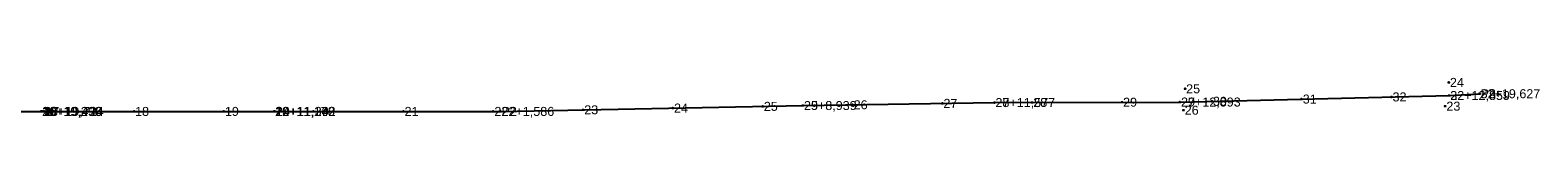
# Model space of a CAD drawing. Extents: x 4746 to 5515, y 9528 to 10240.
# Tile 3 of 4: x 5123 to 5458, y 9530 to 9539. Entities that reach past the tile are written whole.
import ezdxf

# ---------------------------------------------------------------- set-up
doc = ezdxf.new("R2010")
doc.units = 0
doc.header["$MEASUREMENT"] = 0
doc.header["$PDMODE"] = 34
doc.header["$PDSIZE"] = 0.2
doc.layers.get('0').update_dxf_attribs({"linetype": 'CONTINUOUS'})
doc.styles.get("Standard").update_dxf_attribs({"font": 'ARIAL.TTF'})

msp = doc.modelspace()

# ---------------------------------------------------------------- linework, layer by layer
msp.add_lwpolyline([(4785.74, 9531.87), (4828.55, 9531.87), (4889.38, 9531.87), (4939.67, 9531.87), (4990.17, 9531.87), (5000, 9531.87), (5005.04, 9531.87), (5011.61, 9531.87), (5070.04, 9531.87), (5125.04, 9531.87), (5125.18, 9531.87), (5125.46, 9531.87), (5176.92, 9531.87), (5177.08, 9531.87), (5227.33, 9531.87), (5294.67, 9533.18), (5337.3, 9533.84), (5378.62, 9533.96), (5438.56, 9535.41), (5445.32, 9535.81)])
for p in [(5379.76, 9536.91), (5438.49, 9538.33), (5305.73, 9533.35), (5325.72, 9533.66), (5337.3, 9533.84), (5337.3, 9533.84), (5345.72, 9533.86), (5365.72, 9533.92), (5378.62, 9533.96), (5378.62, 9533.96), (5385.72, 9534.13), (5405.71, 9534.62), (5425.71, 9535.1), (5438.56, 9535.41), (5438.56, 9535.41), (5445.32, 9535.81), (5445.32, 9535.81), (5125.04, 9531.87), (5125.04, 9531.87), (5125.18, 9531.87), (5125.18, 9531.87), (5125.46, 9531.87), (5125.46, 9531.87), (5125.74, 9531.87), (5145.74, 9531.87), (5165.74, 9531.87), (5176.92, 9531.87), (5176.92, 9531.87), (5176.97, 9531.87), (5177.08, 9531.87), (5177.08, 9531.87), (5185.74, 9531.87), (5205.74, 9531.87), (5225.74, 9531.87), (5227.33, 9531.87), (5227.33, 9531.87), (5245.74, 9532.23), (5265.73, 9532.62), (5285.73, 9533), (5294.67, 9533.18), (5294.67, 9533.18), (5379.44, 9532.14), (5437.7, 9533.04)]:
    msp.add_point(p)

# ---------------------------------------------------------------- texts
for s, p in [('25', (5380, 9535.91)), ('24', (5438.73, 9537.33)), ('24', (5265.97, 9531.62)), ('25', (5285.97, 9532)), ('29', (5294.91, 9532.18)), ('25+8,939', (5294.91, 9532.18)), ('26', (5305.97, 9532.35)), ('27', (5325.96, 9532.66)), ('28', (5337.54, 9532.84)), ('27+11,577', (5337.54, 9532.84)), ('28', (5345.96, 9532.86)), ('29', (5365.96, 9532.92)), ('27', (5378.86, 9532.96)), ('29+12,893', (5378.86, 9532.96)), ('30', (5385.96, 9533.13)), ('31', (5405.95, 9533.62)), ('32', (5425.95, 9534.1)), ('23', (5437.94, 9532.04)), ('32+12,859', (5438.8, 9534.41)), ('22', (5438.8, 9534.41)), ('32+19,627', (5445.56, 9534.81)), ('P3', (5445.56, 9534.81)), ('21', (5125.28, 9530.87)), ('16+19,298', (5125.28, 9530.87)), ('19', (5125.42, 9530.87)), ('16+19,436', (5125.42, 9530.87)), ('20', (5125.7, 9530.87)), ('16+19,724', (5125.7, 9530.87)), ('17', (5125.98, 9530.87)), ('18', (5145.98, 9530.87)), ('19', (5165.98, 9530.87)), ('23', (5177.16, 9530.87)), ('22', (5177.21, 9530.87)), ('19+11,178', (5177.16, 9530.87)), ('24', (5177.32, 9530.87)), ('19+11,342', (5177.32, 9530.87)), ('20', (5185.98, 9530.87)), ('21', (5205.98, 9530.87)), ('22', (5225.98, 9530.87)), ('22+1,586', (5227.57, 9530.87)), ('P2', (5227.57, 9530.87)), ('23', (5245.98, 9531.23)), ('26', (5379.68, 9531.14))]:
    msp.add_text(s, height=2).set_placement(p)

doc.saveas('drawing.dxf')
